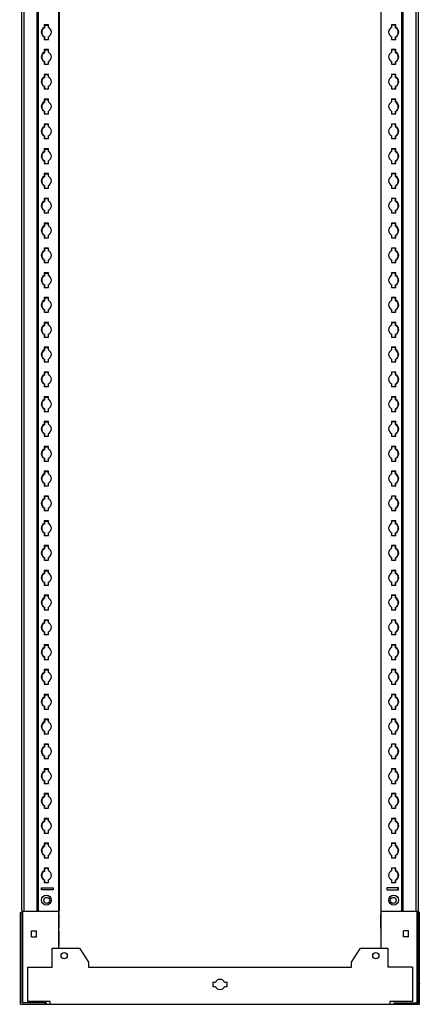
# Model space of a CAD drawing. Header units: millimetres. Extents: x 658 to 1070, y 198 to 2203.
# Tile 1 of 2: x 667 to 1070, y 198 to 1191. Entities that reach past the tile are written whole.
import ezdxf

# ---------------------------------------------------------------- set-up
doc = ezdxf.new("R2010")
doc.units = ezdxf.units.MM
doc.header["$LTSCALE"] = 156.56727
doc.layers.get('0').update_dxf_attribs({"linetype": 'CONTINUOUS'})
for name, color, linetype in [('INTFCLR_109641', 7, 'CONTINUOUS'), ('INTFCLR_114531', 7, 'CONTINUOUS'), ('INTFCLR_18', 7, 'CONTINUOUS'), ('INTFCLR_91591', 7, 'CONTINUOUS'), ('INTFCLR_97', 7, 'CONTINUOUS')]:
    doc.layers.add(name, color=color, linetype=linetype)

msp = doc.modelspace()

# ---------------------------------------------------------------- linework, layer by layer
at = {"color": 7}
for p, q in [((705.85, 254.94), (705.85, 2158.94)), ((1030.85, 254.94), (1030.85, 2158.94)), ((668.35, 2139.44), (668.35, 292.44)), ((670.6, 2139.44), (670.6, 292.44)), ((684.19, 292.44), (684.19, 2139.44)), ((685.35, 292.44), (685.35, 2139.44)), ((706.35, 2139.19), (706.35, 292.19)), ((1030.35, 2139.19), (1030.35, 292.19)), ((1051.35, 2139.44), (1051.35, 292.44)), ((1052.5, 2139.44), (1052.5, 292.44)), ((1066.1, 292.44), (1066.1, 2139.44)), ((1068.35, 292.44), (1068.35, 2139.44)), ((691.2, 1185.79), (691.2, 1183.07)), ((695.5, 1185.79), (691.2, 1185.79)), ((691.7, 1182.82), (691.7, 1185.54)), ((691.7, 1185.54), (695.5, 1185.54)), ((695.5, 1183.07), (695.5, 1185.79)), ((1045.5, 1185.79), (1041.2, 1185.79)), ((1041.2, 1185.79), (1041.2, 1183.07)), ((1045, 1185.54), (1041.2, 1185.54)), ((1045, 1182.82), (1045, 1185.54)), ((1045.5, 1183.07), (1045.5, 1185.79)), ((691.2, 1173.82), (691.2, 1171.09)), ((691.7, 1171.09), (691.7, 1173.57)), ((695.5, 1171.09), (695.5, 1173.82)), ((1041.2, 1173.82), (1041.2, 1171.09)), ((1045, 1171.09), (1045, 1173.57)), ((1045.5, 1171.09), (1045.5, 1173.82)), ((691.2, 1171.09), (695.5, 1171.09)), ((1041.2, 1171.09), (1045.5, 1171.09)), ((691.2, 1160.79), (691.2, 1158.07)), ((695.5, 1160.79), (691.2, 1160.79)), ((691.7, 1157.82), (691.7, 1160.54)), ((691.7, 1160.54), (695.5, 1160.54)), ((695.5, 1158.07), (695.5, 1160.79)), ((1045.5, 1160.79), (1041.2, 1160.79)), ((1041.2, 1160.79), (1041.2, 1158.07)), ((1045, 1160.54), (1041.2, 1160.54)), ((1045, 1157.82), (1045, 1160.54)), ((1045.5, 1158.07), (1045.5, 1160.79)), ((691.2, 1148.82), (691.2, 1146.09)), ((691.2, 1146.09), (695.5, 1146.09)), ((691.7, 1146.09), (691.7, 1148.57)), ((695.5, 1146.09), (695.5, 1148.82)), ((1041.2, 1148.82), (1041.2, 1146.09)), ((1041.2, 1146.09), (1045.5, 1146.09)), ((1045, 1146.09), (1045, 1148.57)), ((1045.5, 1146.09), (1045.5, 1148.82)), ((691.2, 1135.79), (691.2, 1133.07)), ((695.5, 1135.79), (691.2, 1135.79)), ((691.7, 1132.82), (691.7, 1135.54)), ((691.7, 1135.54), (695.5, 1135.54)), ((695.5, 1133.07), (695.5, 1135.79)), ((1045.5, 1135.79), (1041.2, 1135.79)), ((1041.2, 1135.79), (1041.2, 1133.07)), ((1045, 1135.54), (1041.2, 1135.54)), ((1045, 1132.82), (1045, 1135.54)), ((1045.5, 1133.07), (1045.5, 1135.79)), ((691.2, 1123.82), (691.2, 1121.09)), ((691.7, 1121.09), (691.7, 1123.57)), ((695.5, 1121.09), (695.5, 1123.82)), ((1041.2, 1123.82), (1041.2, 1121.09)), ((1045, 1121.09), (1045, 1123.57)), ((1045.5, 1121.09), (1045.5, 1123.82)), ((691.2, 1121.09), (695.5, 1121.09)), ((1041.2, 1121.09), (1045.5, 1121.09)), ((691.2, 1110.79), (691.2, 1108.07)), ((695.5, 1110.79), (691.2, 1110.79)), ((691.7, 1107.82), (691.7, 1110.54)), ((691.7, 1110.54), (695.5, 1110.54)), ((695.5, 1108.07), (695.5, 1110.79)), ((1045.5, 1110.79), (1041.2, 1110.79)), ((1041.2, 1110.79), (1041.2, 1108.07)), ((1045, 1110.54), (1041.2, 1110.54)), ((1045, 1107.82), (1045, 1110.54)), ((1045.5, 1108.07), (1045.5, 1110.79)), ((691.2, 1098.82), (691.2, 1096.09)), ((691.2, 1096.09), (695.5, 1096.09)), ((691.7, 1096.09), (691.7, 1098.57)), ((695.5, 1096.09), (695.5, 1098.82)), ((1041.2, 1098.82), (1041.2, 1096.09)), ((1041.2, 1096.09), (1045.5, 1096.09)), ((1045, 1096.09), (1045, 1098.57)), ((1045.5, 1096.09), (1045.5, 1098.82)), ((691.2, 1085.79), (691.2, 1083.07)), ((695.5, 1085.79), (691.2, 1085.79)), ((691.7, 1082.82), (691.7, 1085.54)), ((691.7, 1085.54), (695.5, 1085.54)), ((695.5, 1083.07), (695.5, 1085.79)), ((1045.5, 1085.79), (1041.2, 1085.79)), ((1041.2, 1085.79), (1041.2, 1083.07)), ((1045, 1085.54), (1041.2, 1085.54)), ((1045, 1082.82), (1045, 1085.54)), ((1045.5, 1083.07), (1045.5, 1085.79)), ((691.2, 1073.82), (691.2, 1071.09)), ((691.7, 1071.09), (691.7, 1073.57)), ((695.5, 1071.09), (695.5, 1073.82)), ((1041.2, 1073.82), (1041.2, 1071.09)), ((1045, 1071.09), (1045, 1073.57)), ((1045.5, 1071.09), (1045.5, 1073.82)), ((691.2, 1071.09), (695.5, 1071.09)), ((1041.2, 1071.09), (1045.5, 1071.09)), ((691.2, 1060.79), (691.2, 1058.07)), ((695.5, 1060.79), (691.2, 1060.79)), ((691.7, 1057.82), (691.7, 1060.54)), ((691.7, 1060.54), (695.5, 1060.54)), ((695.5, 1058.07), (695.5, 1060.79)), ((1045.5, 1060.79), (1041.2, 1060.79)), ((1041.2, 1060.79), (1041.2, 1058.07)), ((1045, 1060.54), (1041.2, 1060.54)), ((1045, 1057.82), (1045, 1060.54)), ((1045.5, 1058.07), (1045.5, 1060.79)), ((691.2, 1048.82), (691.2, 1046.09)), ((691.2, 1046.09), (695.5, 1046.09)), ((691.7, 1046.09), (691.7, 1048.57)), ((695.5, 1046.09), (695.5, 1048.82)), ((1041.2, 1048.82), (1041.2, 1046.09)), ((1041.2, 1046.09), (1045.5, 1046.09)), ((1045, 1046.09), (1045, 1048.57)), ((1045.5, 1046.09), (1045.5, 1048.82)), ((691.2, 1035.79), (691.2, 1033.07)), ((695.5, 1035.79), (691.2, 1035.79)), ((691.7, 1032.82), (691.7, 1035.54)), ((691.7, 1035.54), (695.5, 1035.54)), ((695.5, 1033.07), (695.5, 1035.79)), ((1045.5, 1035.79), (1041.2, 1035.79)), ((1041.2, 1035.79), (1041.2, 1033.07)), ((1045, 1035.54), (1041.2, 1035.54)), ((1045, 1032.82), (1045, 1035.54)), ((1045.5, 1033.07), (1045.5, 1035.79)), ((691.2, 1023.82), (691.2, 1021.09)), ((691.7, 1021.09), (691.7, 1023.57)), ((695.5, 1021.09), (695.5, 1023.82)), ((1041.2, 1023.82), (1041.2, 1021.09)), ((1045, 1021.09), (1045, 1023.57)), ((1045.5, 1021.09), (1045.5, 1023.82)), ((691.2, 1021.09), (695.5, 1021.09)), ((1041.2, 1021.09), (1045.5, 1021.09)), ((691.2, 1010.79), (691.2, 1008.07)), ((695.5, 1010.79), (691.2, 1010.79)), ((691.7, 1007.82), (691.7, 1010.54)), ((691.7, 1010.54), (695.5, 1010.54)), ((695.5, 1008.07), (695.5, 1010.79)), ((1045.5, 1010.79), (1041.2, 1010.79)), ((1041.2, 1010.79), (1041.2, 1008.07)), ((1045, 1010.54), (1041.2, 1010.54)), ((1045, 1007.82), (1045, 1010.54)), ((1045.5, 1008.07), (1045.5, 1010.79)), ((691.2, 998.82), (691.2, 996.09)), ((691.2, 996.09), (695.5, 996.09)), ((691.7, 996.09), (691.7, 998.57)), ((695.5, 996.09), (695.5, 998.82)), ((1041.2, 998.82), (1041.2, 996.09)), ((1041.2, 996.09), (1045.5, 996.09)), ((1045, 996.09), (1045, 998.57)), ((1045.5, 996.09), (1045.5, 998.82)), ((695.5, 985.79), (691.2, 985.79)), ((691.2, 985.79), (691.2, 983.07)), ((691.7, 985.54), (695.5, 985.54)), ((691.7, 982.82), (691.7, 985.54)), ((695.5, 983.07), (695.5, 985.79)), ((1045.5, 985.79), (1041.2, 985.79)), ((1041.2, 985.79), (1041.2, 983.07)), ((1045, 985.54), (1041.2, 985.54)), ((1045, 982.82), (1045, 985.54)), ((1045.5, 983.07), (1045.5, 985.79)), ((691.2, 973.82), (691.2, 971.09)), ((691.7, 971.09), (691.7, 973.57)), ((695.5, 971.09), (695.5, 973.82)), ((1041.2, 973.82), (1041.2, 971.09)), ((1045, 971.09), (1045, 973.57)), ((1045.5, 971.09), (1045.5, 973.82)), ((691.2, 971.09), (695.5, 971.09)), ((1041.2, 971.09), (1045.5, 971.09)), ((695.5, 960.79), (691.2, 960.79)), ((691.2, 960.79), (691.2, 958.07)), ((691.7, 960.54), (695.5, 960.54)), ((691.7, 957.82), (691.7, 960.54)), ((695.5, 958.07), (695.5, 960.79)), ((1045.5, 960.79), (1041.2, 960.79)), ((1041.2, 960.79), (1041.2, 958.07)), ((1045, 960.54), (1041.2, 960.54)), ((1045, 957.82), (1045, 960.54)), ((1045.5, 958.07), (1045.5, 960.79)), ((691.2, 948.82), (691.2, 946.09)), ((691.2, 946.09), (695.5, 946.09)), ((691.7, 946.09), (691.7, 948.57)), ((695.5, 946.09), (695.5, 948.82)), ((1041.2, 948.82), (1041.2, 946.09)), ((1041.2, 946.09), (1045.5, 946.09)), ((1045, 946.09), (1045, 948.57)), ((1045.5, 946.09), (1045.5, 948.82)), ((695.5, 935.79), (691.2, 935.79)), ((691.2, 935.79), (691.2, 933.07)), ((691.7, 935.54), (695.5, 935.54)), ((691.7, 932.82), (691.7, 935.54)), ((695.5, 933.07), (695.5, 935.79)), ((1045.5, 935.79), (1041.2, 935.79)), ((1041.2, 935.79), (1041.2, 933.07)), ((1045, 935.54), (1041.2, 935.54)), ((1045, 932.82), (1045, 935.54)), ((1045.5, 933.07), (1045.5, 935.79)), ((691.2, 923.82), (691.2, 921.09)), ((691.7, 921.09), (691.7, 923.57)), ((695.5, 921.09), (695.5, 923.82)), ((1041.2, 923.82), (1041.2, 921.09)), ((1045, 921.09), (1045, 923.57)), ((1045.5, 921.09), (1045.5, 923.82)), ((691.2, 921.09), (695.5, 921.09)), ((1041.2, 921.09), (1045.5, 921.09)), ((695.5, 910.79), (691.2, 910.79)), ((691.2, 910.79), (691.2, 908.07)), ((691.7, 910.54), (695.5, 910.54)), ((691.7, 907.82), (691.7, 910.54)), ((695.5, 908.07), (695.5, 910.79)), ((1045.5, 910.79), (1041.2, 910.79)), ((1041.2, 910.79), (1041.2, 908.07)), ((1045, 910.54), (1041.2, 910.54)), ((1045, 907.82), (1045, 910.54)), ((1045.5, 908.07), (1045.5, 910.79)), ((691.2, 898.82), (691.2, 896.09)), ((691.2, 896.09), (695.5, 896.09)), ((691.7, 896.09), (691.7, 898.57)), ((695.5, 896.09), (695.5, 898.82)), ((1041.2, 898.82), (1041.2, 896.09)), ((1041.2, 896.09), (1045.5, 896.09)), ((1045, 896.09), (1045, 898.57)), ((1045.5, 896.09), (1045.5, 898.82)), ((695.5, 885.79), (691.2, 885.79)), ((691.2, 885.79), (691.2, 883.07)), ((691.7, 885.54), (695.5, 885.54)), ((691.7, 882.82), (691.7, 885.54)), ((695.5, 883.07), (695.5, 885.79)), ((1045.5, 885.79), (1041.2, 885.79)), ((1041.2, 885.79), (1041.2, 883.07)), ((1045, 885.54), (1041.2, 885.54)), ((1045, 882.82), (1045, 885.54)), ((1045.5, 883.07), (1045.5, 885.79)), ((691.2, 873.82), (691.2, 871.09)), ((691.7, 871.09), (691.7, 873.57)), ((695.5, 871.09), (695.5, 873.82)), ((1041.2, 873.82), (1041.2, 871.09)), ((1045, 871.09), (1045, 873.57)), ((1045.5, 871.09), (1045.5, 873.82)), ((691.2, 871.09), (695.5, 871.09)), ((1041.2, 871.09), (1045.5, 871.09)), ((695.5, 860.79), (691.2, 860.79)), ((691.2, 860.79), (691.2, 858.07)), ((691.7, 860.54), (695.5, 860.54)), ((691.7, 857.82), (691.7, 860.54)), ((695.5, 858.07), (695.5, 860.79)), ((1045.5, 860.79), (1041.2, 860.79)), ((1041.2, 860.79), (1041.2, 858.07)), ((1045, 860.54), (1041.2, 860.54)), ((1045, 857.82), (1045, 860.54)), ((1045.5, 858.07), (1045.5, 860.79)), ((691.2, 848.82), (691.2, 846.09)), ((691.2, 846.09), (695.5, 846.09)), ((691.7, 846.09), (691.7, 848.57)), ((695.5, 846.09), (695.5, 848.82)), ((1041.2, 848.82), (1041.2, 846.09)), ((1041.2, 846.09), (1045.5, 846.09)), ((1045, 846.09), (1045, 848.57)), ((1045.5, 846.09), (1045.5, 848.82)), ((695.5, 835.79), (691.2, 835.79)), ((691.2, 835.79), (691.2, 833.07)), ((691.7, 835.54), (695.5, 835.54)), ((691.7, 832.82), (691.7, 835.54)), ((695.5, 833.07), (695.5, 835.79)), ((1045.5, 835.79), (1041.2, 835.79)), ((1041.2, 835.79), (1041.2, 833.07)), ((1045, 835.54), (1041.2, 835.54)), ((1045, 832.82), (1045, 835.54)), ((1045.5, 833.07), (1045.5, 835.79)), ((691.2, 823.82), (691.2, 821.09)), ((695.5, 821.09), (695.5, 823.82)), ((1041.2, 823.82), (1041.2, 821.09)), ((1045.5, 821.09), (1045.5, 823.82)), ((691.2, 821.09), (695.5, 821.09)), ((691.7, 821.09), (691.7, 823.57)), ((1041.2, 821.09), (1045.5, 821.09)), ((1045, 821.09), (1045, 823.57)), ((695.5, 810.79), (691.2, 810.79)), ((691.2, 810.79), (691.2, 808.07)), ((691.7, 810.54), (695.5, 810.54)), ((691.7, 807.82), (691.7, 810.54)), ((695.5, 808.07), (695.5, 810.79)), ((1045.5, 810.79), (1041.2, 810.79)), ((1041.2, 810.79), (1041.2, 808.07)), ((1045, 810.54), (1041.2, 810.54)), ((1045, 807.82), (1045, 810.54)), ((1045.5, 808.07), (1045.5, 810.79)), ((691.2, 798.82), (691.2, 796.09)), ((691.2, 796.09), (695.5, 796.09)), ((691.7, 796.09), (691.7, 798.57)), ((695.5, 796.09), (695.5, 798.82)), ((1041.2, 798.82), (1041.2, 796.09)), ((1041.2, 796.09), (1045.5, 796.09)), ((1045, 796.09), (1045, 798.57)), ((1045.5, 796.09), (1045.5, 798.82)), ((695.5, 785.79), (691.2, 785.79)), ((691.2, 785.79), (691.2, 783.07)), ((691.7, 785.54), (695.5, 785.54)), ((691.7, 782.82), (691.7, 785.54)), ((695.5, 783.07), (695.5, 785.79)), ((1045.5, 785.79), (1041.2, 785.79)), ((1041.2, 785.79), (1041.2, 783.07)), ((1045, 785.54), (1041.2, 785.54)), ((1045, 782.82), (1045, 785.54)), ((1045.5, 783.07), (1045.5, 785.79)), ((691.2, 773.82), (691.2, 771.09)), ((691.2, 771.09), (695.5, 771.09)), ((691.7, 771.09), (691.7, 773.57)), ((695.5, 771.09), (695.5, 773.82)), ((1041.2, 773.82), (1041.2, 771.09)), ((1041.2, 771.09), (1045.5, 771.09)), ((1045, 771.09), (1045, 773.57)), ((1045.5, 771.09), (1045.5, 773.82)), ((695.5, 760.79), (691.2, 760.79)), ((691.2, 760.79), (691.2, 758.07)), ((691.7, 760.54), (695.5, 760.54)), ((691.7, 757.82), (691.7, 760.54)), ((695.5, 758.07), (695.5, 760.79)), ((1045.5, 760.79), (1041.2, 760.79)), ((1041.2, 760.79), (1041.2, 758.07)), ((1045, 760.54), (1041.2, 760.54)), ((1045, 757.82), (1045, 760.54)), ((1045.5, 758.07), (1045.5, 760.79)), ((691.2, 748.82), (691.2, 746.09)), ((691.2, 746.09), (695.5, 746.09)), ((691.7, 746.09), (691.7, 748.57)), ((695.5, 746.09), (695.5, 748.82)), ((1041.2, 748.82), (1041.2, 746.09)), ((1041.2, 746.09), (1045.5, 746.09)), ((1045, 746.09), (1045, 748.57)), ((1045.5, 746.09), (1045.5, 748.82)), ((695.5, 735.79), (691.2, 735.79)), ((691.2, 735.79), (691.2, 733.07)), ((691.7, 735.54), (695.5, 735.54)), ((691.7, 732.82), (691.7, 735.54)), ((695.5, 733.07), (695.5, 735.79)), ((1045.5, 735.79), (1041.2, 735.79)), ((1041.2, 735.79), (1041.2, 733.07)), ((1045, 735.54), (1041.2, 735.54)), ((1045, 732.82), (1045, 735.54)), ((1045.5, 733.07), (1045.5, 735.79)), ((691.2, 723.82), (691.2, 721.09)), ((691.2, 721.09), (695.5, 721.09)), ((691.7, 721.09), (691.7, 723.57)), ((695.5, 721.09), (695.5, 723.82)), ((1041.2, 723.82), (1041.2, 721.09)), ((1041.2, 721.09), (1045.5, 721.09)), ((1045, 721.09), (1045, 723.57)), ((1045.5, 721.09), (1045.5, 723.82)), ((695.5, 710.79), (691.2, 710.79)), ((691.2, 710.79), (691.2, 708.07)), ((691.7, 710.54), (695.5, 710.54)), ((691.7, 707.82), (691.7, 710.54)), ((695.5, 708.07), (695.5, 710.79)), ((1045.5, 710.79), (1041.2, 710.79)), ((1041.2, 710.79), (1041.2, 708.07)), ((1045, 710.54), (1041.2, 710.54)), ((1045, 707.82), (1045, 710.54)), ((1045.5, 708.07), (1045.5, 710.79)), ((691.2, 698.82), (691.2, 696.09)), ((691.2, 696.09), (695.5, 696.09)), ((691.7, 696.09), (691.7, 698.57)), ((695.5, 696.09), (695.5, 698.82)), ((1041.2, 698.82), (1041.2, 696.09)), ((1041.2, 696.09), (1045.5, 696.09)), ((1045, 696.09), (1045, 698.57)), ((1045.5, 696.09), (1045.5, 698.82)), ((695.5, 685.79), (691.2, 685.79)), ((691.2, 685.79), (691.2, 683.07)), ((691.7, 685.54), (695.5, 685.54)), ((691.7, 682.82), (691.7, 685.54)), ((695.5, 683.07), (695.5, 685.79)), ((1045.5, 685.79), (1041.2, 685.79)), ((1041.2, 685.79), (1041.2, 683.07)), ((1045, 685.54), (1041.2, 685.54)), ((1045, 682.82), (1045, 685.54)), ((1045.5, 683.07), (1045.5, 685.79)), ((691.2, 673.82), (691.2, 671.09)), ((691.2, 671.09), (695.5, 671.09)), ((691.7, 671.09), (691.7, 673.57)), ((695.5, 671.09), (695.5, 673.82)), ((1041.2, 673.82), (1041.2, 671.09)), ((1041.2, 671.09), (1045.5, 671.09)), ((1045, 671.09), (1045, 673.57)), ((1045.5, 671.09), (1045.5, 673.82)), ((695.5, 660.79), (691.2, 660.79)), ((691.2, 660.79), (691.2, 658.07)), ((691.7, 660.54), (695.5, 660.54)), ((691.7, 657.82), (691.7, 660.54)), ((695.5, 658.07), (695.5, 660.79)), ((1045.5, 660.79), (1041.2, 660.79)), ((1041.2, 660.79), (1041.2, 658.07)), ((1045, 660.54), (1041.2, 660.54)), ((1045, 657.82), (1045, 660.54)), ((1045.5, 658.07), (1045.5, 660.79)), ((691.2, 648.82), (691.2, 646.09)), ((691.2, 646.09), (695.5, 646.09)), ((691.7, 646.09), (691.7, 648.57)), ((695.5, 646.09), (695.5, 648.82)), ((1041.2, 648.82), (1041.2, 646.09)), ((1041.2, 646.09), (1045.5, 646.09)), ((1045, 646.09), (1045, 648.57)), ((1045.5, 646.09), (1045.5, 648.82)), ((695.5, 635.79), (691.2, 635.79)), ((691.2, 635.79), (691.2, 633.07)), ((691.7, 635.54), (695.5, 635.54)), ((691.7, 632.82), (691.7, 635.54)), ((695.5, 633.07), (695.5, 635.79)), ((1045.5, 635.79), (1041.2, 635.79)), ((1041.2, 635.79), (1041.2, 633.07)), ((1045, 635.54), (1041.2, 635.54)), ((1045, 632.82), (1045, 635.54)), ((1045.5, 633.07), (1045.5, 635.79)), ((691.2, 623.82), (691.2, 621.09)), ((691.2, 621.09), (695.5, 621.09)), ((691.7, 621.09), (691.7, 623.57)), ((695.5, 621.09), (695.5, 623.82)), ((1041.2, 623.82), (1041.2, 621.09)), ((1041.2, 621.09), (1045.5, 621.09)), ((1045, 621.09), (1045, 623.57)), ((1045.5, 621.09), (1045.5, 623.82)), ((695.5, 610.79), (691.2, 610.79)), ((691.2, 610.79), (691.2, 608.07)), ((691.7, 610.54), (695.5, 610.54)), ((691.7, 607.82), (691.7, 610.54)), ((695.5, 608.07), (695.5, 610.79)), ((1045.5, 610.79), (1041.2, 610.79)), ((1041.2, 610.79), (1041.2, 608.07)), ((1045, 610.54), (1041.2, 610.54)), ((1045, 607.82), (1045, 610.54)), ((1045.5, 608.07), (1045.5, 610.79)), ((691.2, 598.82), (691.2, 596.09)), ((691.2, 596.09), (695.5, 596.09)), ((691.7, 596.09), (691.7, 598.57)), ((695.5, 596.09), (695.5, 598.82)), ((1041.2, 598.82), (1041.2, 596.09)), ((1041.2, 596.09), (1045.5, 596.09)), ((1045, 596.09), (1045, 598.57)), ((1045.5, 596.09), (1045.5, 598.82)), ((695.5, 585.79), (691.2, 585.79)), ((691.2, 585.79), (691.2, 583.07)), ((695.5, 583.07), (695.5, 585.79)), ((1045.5, 585.79), (1041.2, 585.79)), ((1041.2, 585.79), (1041.2, 583.07)), ((1045.5, 583.07), (1045.5, 585.79)), ((691.7, 585.54), (695.5, 585.54)), ((691.7, 582.82), (691.7, 585.54)), ((1045, 585.54), (1041.2, 585.54)), ((1045, 582.82), (1045, 585.54)), ((691.2, 573.82), (691.2, 571.09)), ((691.2, 571.09), (695.5, 571.09)), ((691.7, 571.09), (691.7, 573.57)), ((695.5, 571.09), (695.5, 573.82)), ((1041.2, 573.82), (1041.2, 571.09)), ((1041.2, 571.09), (1045.5, 571.09)), ((1045, 571.09), (1045, 573.57)), ((1045.5, 571.09), (1045.5, 573.82)), ((695.5, 560.79), (691.2, 560.79)), ((691.2, 560.79), (691.2, 558.07)), ((691.7, 560.54), (695.5, 560.54)), ((691.7, 557.82), (691.7, 560.54)), ((695.5, 558.07), (695.5, 560.79)), ((1045.5, 560.79), (1041.2, 560.79)), ((1041.2, 560.79), (1041.2, 558.07)), ((1045, 560.54), (1041.2, 560.54)), ((1045, 557.82), (1045, 560.54)), ((1045.5, 558.07), (1045.5, 560.79)), ((691.2, 548.82), (691.2, 546.09)), ((691.2, 546.09), (695.5, 546.09)), ((691.7, 546.09), (691.7, 548.57)), ((695.5, 546.09), (695.5, 548.82)), ((1041.2, 548.82), (1041.2, 546.09)), ((1041.2, 546.09), (1045.5, 546.09)), ((1045, 546.09), (1045, 548.57)), ((1045.5, 546.09), (1045.5, 548.82)), ((695.5, 535.79), (691.2, 535.79)), ((691.2, 535.79), (691.2, 533.07)), ((691.7, 535.54), (695.5, 535.54)), ((691.7, 532.82), (691.7, 535.54)), ((695.5, 533.07), (695.5, 535.79)), ((1045.5, 535.79), (1041.2, 535.79)), ((1041.2, 535.79), (1041.2, 533.07)), ((1045, 535.54), (1041.2, 535.54)), ((1045, 532.82), (1045, 535.54)), ((1045.5, 533.07), (1045.5, 535.79)), ((691.2, 523.82), (691.2, 521.09)), ((691.2, 521.09), (695.5, 521.09)), ((691.7, 521.09), (691.7, 523.57)), ((695.5, 521.09), (695.5, 523.82)), ((1041.2, 523.82), (1041.2, 521.09)), ((1041.2, 521.09), (1045.5, 521.09)), ((1045, 521.09), (1045, 523.57)), ((1045.5, 521.09), (1045.5, 523.82)), ((695.5, 510.79), (691.2, 510.79)), ((691.2, 510.79), (691.2, 508.07)), ((691.7, 510.54), (695.5, 510.54)), ((691.7, 507.82), (691.7, 510.54)), ((695.5, 508.07), (695.5, 510.79)), ((1045.5, 510.79), (1041.2, 510.79)), ((1041.2, 510.79), (1041.2, 508.07)), ((1045, 510.54), (1041.2, 510.54)), ((1045, 507.82), (1045, 510.54)), ((1045.5, 508.07), (1045.5, 510.79)), ((691.2, 498.82), (691.2, 496.09)), ((691.7, 496.09), (691.7, 498.57)), ((695.5, 496.09), (695.5, 498.82)), ((1041.2, 498.82), (1041.2, 496.09)), ((1045, 496.09), (1045, 498.57)), ((1045.5, 496.09), (1045.5, 498.82)), ((691.2, 496.09), (695.5, 496.09)), ((1041.2, 496.09), (1045.5, 496.09)), ((695.5, 485.79), (691.2, 485.79)), ((691.2, 485.79), (691.2, 483.07)), ((691.7, 485.54), (695.5, 485.54)), ((691.7, 482.82), (691.7, 485.54)), ((695.5, 483.07), (695.5, 485.79)), ((1045.5, 485.79), (1041.2, 485.79)), ((1041.2, 485.79), (1041.2, 483.07)), ((1045, 485.54), (1041.2, 485.54)), ((1045, 482.82), (1045, 485.54)), ((1045.5, 483.07), (1045.5, 485.79)), ((691.2, 473.82), (691.2, 471.09)), ((691.2, 471.09), (695.5, 471.09)), ((691.7, 471.09), (691.7, 473.57)), ((695.5, 471.09), (695.5, 473.82)), ((1041.2, 473.82), (1041.2, 471.09)), ((1041.2, 471.09), (1045.5, 471.09)), ((1045, 471.09), (1045, 473.57)), ((1045.5, 471.09), (1045.5, 473.82)), ((695.5, 460.79), (691.2, 460.79)), ((691.2, 460.79), (691.2, 458.07)), ((691.7, 460.54), (695.5, 460.54)), ((691.7, 457.82), (691.7, 460.54)), ((695.5, 458.07), (695.5, 460.79)), ((1045.5, 460.79), (1041.2, 460.79)), ((1041.2, 460.79), (1041.2, 458.07)), ((1045, 460.54), (1041.2, 460.54)), ((1045, 457.82), (1045, 460.54)), ((1045.5, 458.07), (1045.5, 460.79)), ((691.2, 448.82), (691.2, 446.09)), ((691.7, 446.09), (691.7, 448.57)), ((695.5, 446.09), (695.5, 448.82)), ((1041.2, 448.82), (1041.2, 446.09)), ((1045, 446.09), (1045, 448.57)), ((1045.5, 446.09), (1045.5, 448.82)), ((691.2, 446.09), (695.5, 446.09)), ((1041.2, 446.09), (1045.5, 446.09)), ((695.5, 435.79), (691.2, 435.79)), ((691.2, 435.79), (691.2, 433.07)), ((691.7, 435.54), (695.5, 435.54)), ((691.7, 432.82), (691.7, 435.54)), ((695.5, 433.07), (695.5, 435.79)), ((1045.5, 435.79), (1041.2, 435.79)), ((1041.2, 435.79), (1041.2, 433.07)), ((1045, 435.54), (1041.2, 435.54)), ((1045, 432.82), (1045, 435.54)), ((1045.5, 433.07), (1045.5, 435.79)), ((691.2, 423.82), (691.2, 421.09)), ((691.2, 421.09), (695.5, 421.09)), ((691.7, 421.09), (691.7, 423.57)), ((695.5, 421.09), (695.5, 423.82)), ((1041.2, 423.82), (1041.2, 421.09)), ((1041.2, 421.09), (1045.5, 421.09)), ((1045, 421.09), (1045, 423.57)), ((1045.5, 421.09), (1045.5, 423.82)), ((695.5, 410.79), (691.2, 410.79)), ((691.2, 410.79), (691.2, 408.07)), ((691.7, 410.54), (695.5, 410.54)), ((691.7, 407.82), (691.7, 410.54)), ((695.5, 408.07), (695.5, 410.79)), ((1045.5, 410.79), (1041.2, 410.79)), ((1041.2, 410.79), (1041.2, 408.07)), ((1045, 410.54), (1041.2, 410.54)), ((1045, 407.82), (1045, 410.54)), ((1045.5, 408.07), (1045.5, 410.79)), ((691.2, 398.82), (691.2, 396.09)), ((691.7, 396.09), (691.7, 398.57)), ((695.5, 396.09), (695.5, 398.82)), ((1041.2, 398.82), (1041.2, 396.09)), ((1045, 396.09), (1045, 398.57)), ((1045.5, 396.09), (1045.5, 398.82)), ((691.2, 396.09), (695.5, 396.09)), ((1041.2, 396.09), (1045.5, 396.09)), ((695.5, 385.79), (691.2, 385.79)), ((691.2, 385.79), (691.2, 383.07)), ((691.7, 385.54), (695.5, 385.54)), ((691.7, 382.82), (691.7, 385.54)), ((695.5, 383.07), (695.5, 385.79)), ((1045.5, 385.79), (1041.2, 385.79)), ((1041.2, 385.79), (1041.2, 383.07)), ((1045, 385.54), (1041.2, 385.54)), ((1045, 382.82), (1045, 385.54)), ((1045.5, 383.07), (1045.5, 385.79)), ((691.2, 373.82), (691.2, 371.09)), ((691.2, 371.09), (695.5, 371.09)), ((691.7, 371.09), (691.7, 373.57)), ((695.5, 371.09), (695.5, 373.82)), ((1041.2, 373.82), (1041.2, 371.09)), ((1041.2, 371.09), (1045.5, 371.09)), ((1045, 371.09), (1045, 373.57)), ((1045.5, 371.09), (1045.5, 373.82)), ((695.5, 360.79), (691.2, 360.79)), ((691.2, 360.79), (691.2, 358.07)), ((691.7, 360.54), (695.5, 360.54)), ((691.7, 357.82), (691.7, 360.54)), ((695.5, 358.07), (695.5, 360.79)), ((1045.5, 360.79), (1041.2, 360.79)), ((1041.2, 360.79), (1041.2, 358.07)), ((1045, 360.54), (1041.2, 360.54)), ((1045, 357.82), (1045, 360.54)), ((1045.5, 358.07), (1045.5, 360.79)), ((691.2, 348.82), (691.2, 346.09)), ((691.7, 346.09), (691.7, 348.57)), ((695.5, 346.09), (695.5, 348.82)), ((1041.2, 348.82), (1041.2, 346.09)), ((1045, 346.09), (1045, 348.57)), ((1045.5, 346.09), (1045.5, 348.82)), ((691.2, 346.09), (695.5, 346.09)), ((1041.2, 346.09), (1045.5, 346.09)), ((695.5, 335.79), (691.2, 335.79)), ((691.2, 335.79), (691.2, 333.07)), ((691.7, 335.54), (695.5, 335.54)), ((691.7, 332.82), (691.7, 335.54)), ((695.5, 333.07), (695.5, 335.79)), ((1045.5, 335.79), (1041.2, 335.79)), ((1041.2, 335.79), (1041.2, 333.07)), ((1045, 335.54), (1041.2, 335.54)), ((1045, 332.82), (1045, 335.54)), ((1045.5, 333.07), (1045.5, 335.79)), ((691.2, 323.82), (691.2, 321.09)), ((691.2, 321.09), (695.5, 321.09)), ((691.7, 321.09), (691.7, 323.57)), ((695.5, 321.09), (695.5, 323.82)), ((1041.2, 323.82), (1041.2, 321.09)), ((1041.2, 321.09), (1045.5, 321.09)), ((1045, 321.09), (1045, 323.57)), ((1045.5, 321.09), (1045.5, 323.82)), ((688.35, 315.94), (700.35, 315.94)), ((688.35, 313.94), (688.35, 315.94)), ((700.35, 313.94), (688.35, 313.94)), ((688.85, 315.69), (700.35, 315.69)), ((688.85, 313.94), (688.85, 315.69)), ((700.35, 315.94), (700.35, 313.94)), ((1048.35, 315.94), (1036.35, 315.94)), ((1036.35, 315.94), (1036.35, 313.94)), ((1047.85, 315.69), (1036.35, 315.69)), ((1036.35, 313.94), (1048.35, 313.94)), ((1047.85, 313.94), (1047.85, 315.69)), ((1048.35, 313.94), (1048.35, 315.94)), ((667.35, 290.94), (669.85, 290.94)), ((667.35, 198.44), (667.35, 290.94)), ((668.35, 292.44), (705.85, 292.44)), ((668.85, 292.44), (668.85, 199.94)), ((669.85, 289.44), (668.85, 289.44)), ((669.27, 292.19), (669.89, 292.19)), ((669.85, 199.94), (669.85, 292.44)), ((705.85, 292.19), (706.35, 292.19)), ((706.35, 288.94), (705.85, 288.94)), ((706.35, 275.19), (706.35, 289.41)), ((1030.35, 292.19), (1030.85, 292.19)), ((1030.35, 275.19), (1030.35, 289.41)), ((1030.85, 288.94), (1030.35, 288.94)), ((1030.85, 292.44), (1068.34, 292.44)), ((1066.85, 199.94), (1066.85, 292.44)), ((1066.85, 292.19), (1067.42, 292.19)), ((1069.35, 290.94), (1066.85, 290.94)), ((1066.85, 289.44), (1067.85, 289.44)), ((1067.85, 292.44), (1067.85, 199.94)), ((1069.35, 198.44), (1069.35, 290.94)), ((669.85, 287.19), (668.85, 287.19)), ((669.85, 282.7), (669.35, 282.7)), ((669.35, 282.7), (669.35, 256.19)), ((669.35, 280.18), (669.85, 280.18)), ((1067.85, 287.19), (1066.85, 287.19)), ((1066.85, 282.7), (1067.35, 282.7)), ((1066.85, 280.18), (1067.35, 280.18)), ((1067.35, 256.19), (1067.35, 282.7)), ((669.85, 272.94), (669.35, 272.94)), ((705.85, 275.19), (706.35, 275.19)), ((706.35, 258.19), (706.35, 271.69)), ((1030.35, 275.19), (1030.85, 275.19)), ((1030.35, 271.69), (1030.35, 258.19)), ((1067.35, 272.94), (1066.85, 272.94)), ((669.35, 265.94), (669.85, 265.94)), ((669.85, 258.71), (669.35, 258.71)), ((706.35, 258.92), (705.85, 258.92)), ((1030.35, 258.92), (1030.85, 258.92)), ((1066.85, 265.94), (1067.35, 265.94)), ((1067.35, 258.71), (1066.85, 258.71)), ((669.85, 256.19), (669.35, 256.19)), ((699.35, 254.94), (726.85, 254.94)), ((699.35, 235.94), (699.35, 254.94)), ((726.85, 254.94), (735.85, 240.94)), ((1000.85, 240.94), (1009.85, 254.94)), ((1009.85, 254.94), (1037.35, 254.94)), ((1037.35, 254.94), (1037.35, 235.94)), ((1066.85, 256.19), (1067.35, 256.19)), ((735.85, 240.94), (735.85, 235.94)), ((1000.85, 235.94), (1000.85, 240.94)), ((674.35, 235.94), (699.35, 235.94)), ((674.35, 235.94), (674.35, 201.44)), ((735.85, 235.94), (1000.85, 235.94)), ((1062.35, 235.94), (1037.35, 235.94)), ((1062.35, 235.94), (1062.35, 201.44)), ((863.72, 220.59), (861.2, 220.59)), ((861.2, 220.59), (861.2, 216.29)), ((875.5, 220.59), (872.97, 220.59)), ((875.5, 216.29), (875.5, 220.59)), ((861.2, 216.29), (863.72, 216.29)), ((872.97, 216.29), (875.5, 216.29)), ((693.35, 199.94), (668.85, 199.94)), ((697.35, 201.44), (674.35, 201.44)), ((692.35, 199.94), (692.35, 198.44)), ((693.35, 199.94), (693.35, 198.44)), ((697.35, 198.44), (697.35, 201.44)), ((1062.35, 201.44), (1039.35, 201.44)), ((1039.35, 201.44), (1039.35, 198.44)), ((1043.35, 199.94), (1067.85, 199.94)), ((1043.35, 199.94), (1043.35, 198.44)), ((1044.35, 199.94), (1044.35, 198.44)), ((667.35, 198.44), (1069.35, 198.44))]:
    msp.add_line(p, q, dxfattribs=at)
for centre, radius in [((693.35, 303.44), 5), ((1043.35, 303.44), 5), ((711.35, 247.44), 3.15), ((1025.35, 247.44), 3.15)]:
    msp.add_circle(centre, radius, dxfattribs=at)
for centre, radius, start, end in [((693.35, 1178.44), 5.1, 114.93366, 245.06633), ((693.85, 1178.19), 5.1, 114.93366, 245.06634), ((693.35, 1178.44), 5.1, 294.93366, 65.06633), ((1043.35, 1178.44), 5.1, 114.93366, 245.06633), ((1042.85, 1178.19), 5.1, 294.93366, 65.06633), ((1043.35, 1178.44), 5.1, 294.93366, 65.06633), ((693.35, 1153.44), 5.1, 114.93366, 245.06633), ((693.85, 1153.19), 5.1, 114.93366, 245.06634), ((693.35, 1153.44), 5.1, 294.93366, 65.06633), ((1043.35, 1153.44), 5.1, 114.93366, 245.06633), ((1042.85, 1153.19), 5.1, 294.93366, 65.06633), ((1043.35, 1153.44), 5.1, 294.93366, 65.06633), ((693.35, 1128.44), 5.1, 114.93366, 245.06633), ((693.85, 1128.19), 5.1, 114.93366, 245.06634), ((693.35, 1128.44), 5.1, 294.93366, 65.06633), ((1043.35, 1128.44), 5.1, 114.93366, 245.06633), ((1042.85, 1128.19), 5.1, 294.93366, 65.06633), ((1043.35, 1128.44), 5.1, 294.93366, 65.06633), ((693.35, 1103.44), 5.1, 114.93366, 245.06633), ((693.85, 1103.19), 5.1, 114.93366, 245.06634), ((693.35, 1103.44), 5.1, 294.93366, 65.06633), ((1043.35, 1103.44), 5.1, 114.93366, 245.06633), ((1042.85, 1103.19), 5.1, 294.93366, 65.06633), ((1043.35, 1103.44), 5.1, 294.93366, 65.06633), ((693.35, 1078.44), 5.1, 114.93366, 245.06633), ((693.85, 1078.19), 5.1, 114.93366, 245.06634), ((693.35, 1078.44), 5.1, 294.93366, 65.06633), ((1043.35, 1078.44), 5.1, 114.93366, 245.06633), ((1042.85, 1078.19), 5.1, 294.93366, 65.06633), ((1043.35, 1078.44), 5.1, 294.93366, 65.06633), ((693.35, 1053.44), 5.1, 114.93366, 245.06633), ((693.85, 1053.19), 5.1, 114.93366, 245.06634), ((693.35, 1053.44), 5.1, 294.93366, 65.06633), ((1043.35, 1053.44), 5.1, 114.93366, 245.06633), ((1042.85, 1053.19), 5.1, 294.93366, 65.06633), ((1043.35, 1053.44), 5.1, 294.93366, 65.06633), ((693.35, 1028.44), 5.1, 114.93366, 245.06633), ((693.85, 1028.19), 5.1, 114.93366, 245.06634), ((693.35, 1028.44), 5.1, 294.93366, 65.06633), ((1043.35, 1028.44), 5.1, 114.93366, 245.06633), ((1042.85, 1028.19), 5.1, 294.93366, 65.06633), ((1043.35, 1028.44), 5.1, 294.93366, 65.06633), ((693.35, 1003.44), 5.1, 114.93366, 245.06633), ((693.85, 1003.19), 5.1, 114.93366, 245.06634), ((693.35, 1003.44), 5.1, 294.93366, 65.06633), ((1043.35, 1003.44), 5.1, 114.93366, 245.06633), ((1042.85, 1003.19), 5.1, 294.93366, 65.06633), ((1043.35, 1003.44), 5.1, 294.93366, 65.06633), ((693.35, 978.44), 5.1, 114.93366, 245.06633), ((693.85, 978.19), 5.1, 114.93366, 245.06634), ((693.35, 978.44), 5.1, 294.93366, 65.06633), ((1043.35, 978.44), 5.1, 114.93366, 245.06633), ((1042.85, 978.19), 5.1, 294.93366, 65.06633), ((1043.35, 978.44), 5.1, 294.93366, 65.06633), ((693.35, 953.44), 5.1, 114.93366, 245.06633), ((693.85, 953.19), 5.1, 114.93366, 245.06634), ((693.35, 953.44), 5.1, 294.93366, 65.06633), ((1043.35, 953.44), 5.1, 114.93366, 245.06633), ((1042.85, 953.19), 5.1, 294.93366, 65.06633), ((1043.35, 953.44), 5.1, 294.93366, 65.06633), ((693.35, 928.44), 5.1, 114.93366, 245.06633), ((693.35, 928.44), 5.1, 294.93366, 65.06633), ((1043.35, 928.44), 5.1, 114.93366, 245.06633), ((1043.35, 928.44), 5.1, 294.93366, 65.06633), ((693.85, 928.19), 5.1, 114.93366, 245.06634), ((1042.85, 928.19), 5.1, 294.93366, 65.06633), ((693.35, 903.44), 5.1, 114.93366, 245.06633), ((693.85, 903.19), 5.1, 114.93366, 245.06634), ((693.35, 903.44), 5.1, 294.93366, 65.06633), ((1043.35, 903.44), 5.1, 114.93366, 245.06633), ((1042.85, 903.19), 5.1, 294.93366, 65.06633), ((1043.35, 903.44), 5.1, 294.93366, 65.06633), ((693.35, 878.44), 5.1, 114.93366, 245.06633), ((693.85, 878.19), 5.1, 114.93366, 245.06634), ((693.35, 878.44), 5.1, 294.93366, 65.06633), ((1043.35, 878.44), 5.1, 114.93366, 245.06633), ((1042.85, 878.19), 5.1, 294.93366, 65.06633), ((1043.35, 878.44), 5.1, 294.93366, 65.06633), ((693.35, 853.44), 5.1, 114.93366, 245.06633), ((693.85, 853.19), 5.1, 114.93366, 245.06634), ((693.35, 853.44), 5.1, 294.93366, 65.06633), ((1043.35, 853.44), 5.1, 114.93366, 245.06633), ((1042.85, 853.19), 5.1, 294.93366, 65.06633), ((1043.35, 853.44), 5.1, 294.93366, 65.06633), ((693.35, 828.44), 5.1, 114.93366, 245.06633), ((693.85, 828.19), 5.1, 114.93366, 245.06634), ((693.35, 828.44), 5.1, 294.93366, 65.06633), ((1043.35, 828.44), 5.1, 114.93366, 245.06633), ((1042.85, 828.19), 5.1, 294.93366, 65.06633), ((1043.35, 828.44), 5.1, 294.93366, 65.06633), ((693.35, 803.44), 5.1, 114.93366, 245.06633), ((693.85, 803.19), 5.1, 114.93366, 245.06634), ((693.35, 803.44), 5.1, 294.93366, 65.06633), ((1043.35, 803.44), 5.1, 114.93366, 245.06633), ((1042.85, 803.19), 5.1, 294.93366, 65.06633), ((1043.35, 803.44), 5.1, 294.93366, 65.06633), ((693.35, 778.44), 5.1, 114.93366, 245.06633), ((693.85, 778.19), 5.1, 114.93366, 245.06634), ((693.35, 778.44), 5.1, 294.93366, 65.06633), ((1043.35, 778.44), 5.1, 114.93366, 245.06633), ((1042.85, 778.19), 5.1, 294.93366, 65.06633), ((1043.35, 778.44), 5.1, 294.93366, 65.06633), ((693.35, 753.44), 5.1, 114.93366, 245.06633), ((693.85, 753.19), 5.1, 114.93366, 245.06634), ((693.35, 753.44), 5.1, 294.93366, 65.06633), ((1043.35, 753.44), 5.1, 114.93366, 245.06633), ((1042.85, 753.19), 5.1, 294.93366, 65.06633), ((1043.35, 753.44), 5.1, 294.93366, 65.06633), ((693.35, 728.44), 5.1, 114.93366, 245.06633), ((693.85, 728.19), 5.1, 114.93366, 245.06634), ((693.35, 728.44), 5.1, 294.93366, 65.06633), ((1043.35, 728.44), 5.1, 114.93366, 245.06633), ((1042.85, 728.19), 5.1, 294.93366, 65.06633), ((1043.35, 728.44), 5.1, 294.93366, 65.06633), ((693.35, 703.44), 5.1, 114.93366, 245.06633), ((693.85, 703.19), 5.1, 114.93366, 245.06634), ((693.35, 703.44), 5.1, 294.93366, 65.06633), ((1043.35, 703.44), 5.1, 114.93366, 245.06633), ((1042.85, 703.19), 5.1, 294.93366, 65.06633), ((1043.35, 703.44), 5.1, 294.93366, 65.06633), ((693.35, 678.44), 5.1, 114.93366, 245.06633), ((693.85, 678.19), 5.1, 114.93366, 245.06634), ((693.35, 678.44), 5.1, 294.93366, 65.06633), ((1043.35, 678.44), 5.1, 114.93366, 245.06633), ((1042.85, 678.19), 5.1, 294.93366, 65.06633), ((1043.35, 678.44), 5.1, 294.93366, 65.06633), ((693.35, 653.44), 5.1, 114.93366, 245.06633), ((693.85, 653.19), 5.1, 114.93366, 245.06634), ((693.35, 653.44), 5.1, 294.93366, 65.06633), ((1043.35, 653.44), 5.1, 114.93366, 245.06633), ((1042.85, 653.19), 5.1, 294.93366, 65.06633), ((1043.35, 653.44), 5.1, 294.93366, 65.06633), ((693.35, 628.44), 5.1, 114.93366, 245.06633), ((693.85, 628.19), 5.1, 114.93366, 245.06634), ((693.35, 628.44), 5.1, 294.93366, 65.06633), ((1043.35, 628.44), 5.1, 114.93366, 245.06633), ((1042.85, 628.19), 5.1, 294.93366, 65.06633), ((1043.35, 628.44), 5.1, 294.93366, 65.06633), ((693.35, 603.44), 5.1, 114.93366, 245.06633), ((693.85, 603.19), 5.1, 114.93366, 245.06634), ((693.35, 603.44), 5.1, 294.93366, 65.06633), ((1043.35, 603.44), 5.1, 114.93366, 245.06633), ((1042.85, 603.19), 5.1, 294.93366, 65.06633), ((1043.35, 603.44), 5.1, 294.93366, 65.06633), ((693.35, 578.44), 5.1, 114.93366, 245.06633), ((693.85, 578.19), 5.1, 114.93366, 245.06634), ((693.35, 578.44), 5.1, 294.93366, 65.06633), ((1043.35, 578.44), 5.1, 114.93366, 245.06633), ((1042.85, 578.19), 5.1, 294.93366, 65.06633), ((1043.35, 578.44), 5.1, 294.93366, 65.06633), ((693.35, 553.44), 5.1, 114.93366, 245.06633), ((693.85, 553.19), 5.1, 114.93366, 245.06634), ((693.35, 553.44), 5.1, 294.93366, 65.06633), ((1043.35, 553.44), 5.1, 114.93366, 245.06633), ((1042.85, 553.19), 5.1, 294.93366, 65.06633), ((1043.35, 553.44), 5.1, 294.93366, 65.06633), ((693.35, 528.44), 5.1, 114.93366, 245.06633), ((693.85, 528.19), 5.1, 114.93366, 245.06634), ((693.35, 528.44), 5.1, 294.93366, 65.06633), ((1043.35, 528.44), 5.1, 114.93366, 245.06633), ((1042.85, 528.19), 5.1, 294.93366, 65.06633), ((1043.35, 528.44), 5.1, 294.93366, 65.06633), ((693.35, 503.44), 5.1, 114.93366, 245.06633), ((693.85, 503.19), 5.1, 114.93366, 245.06634), ((693.35, 503.44), 5.1, 294.93366, 65.06633), ((1043.35, 503.44), 5.1, 114.93366, 245.06633), ((1042.85, 503.19), 5.1, 294.93366, 65.06633), ((1043.35, 503.44), 5.1, 294.93366, 65.06633), ((693.35, 478.44), 5.1, 114.93366, 245.06633), ((693.85, 478.19), 5.1, 114.93366, 245.06634), ((693.35, 478.44), 5.1, 294.93366, 65.06633), ((1043.35, 478.44), 5.1, 114.93366, 245.06633), ((1042.85, 478.19), 5.1, 294.93366, 65.06633), ((1043.35, 478.44), 5.1, 294.93366, 65.06633), ((693.35, 453.44), 5.1, 114.93366, 245.06633), ((693.85, 453.19), 5.1, 114.93366, 245.06634), ((693.35, 453.44), 5.1, 294.93366, 65.06633), ((1043.35, 453.44), 5.1, 114.93366, 245.06633), ((1042.85, 453.19), 5.1, 294.93366, 65.06633), ((1043.35, 453.44), 5.1, 294.93366, 65.06633), ((693.35, 428.44), 5.1, 114.93366, 245.06633), ((693.85, 428.19), 5.1, 114.93366, 245.06634), ((693.35, 428.44), 5.1, 294.93366, 65.06633), ((1043.35, 428.44), 5.1, 114.93366, 245.06633), ((1042.85, 428.19), 5.1, 294.93366, 65.06633), ((1043.35, 428.44), 5.1, 294.93366, 65.06633), ((693.35, 403.44), 5.1, 114.93366, 245.06633), ((693.85, 403.19), 5.1, 114.93366, 245.06634), ((693.35, 403.44), 5.1, 294.93366, 65.06633), ((1043.35, 403.44), 5.1, 114.93366, 245.06633), ((1042.85, 403.19), 5.1, 294.93366, 65.06633), ((1043.35, 403.44), 5.1, 294.93366, 65.06633), ((693.35, 378.44), 5.1, 114.93366, 245.06633), ((693.85, 378.19), 5.1, 114.93366, 245.06634), ((693.35, 378.44), 5.1, 294.93366, 65.06633), ((1043.35, 378.44), 5.1, 114.93366, 245.06633), ((1042.85, 378.19), 5.1, 294.93366, 65.06633), ((1043.35, 378.44), 5.1, 294.93366, 65.06633), ((693.35, 353.44), 5.1, 114.93366, 245.06633), ((693.85, 353.19), 5.1, 114.93366, 245.06634), ((693.35, 353.44), 5.1, 294.93366, 65.06633), ((1043.35, 353.44), 5.1, 114.93366, 245.06633), ((1042.85, 353.19), 5.1, 294.93366, 65.06633), ((1043.35, 353.44), 5.1, 294.93366, 65.06633), ((693.35, 328.44), 5.1, 114.93366, 245.06633), ((693.85, 328.19), 5.1, 114.93366, 245.06634), ((693.35, 328.44), 5.1, 294.93366, 65.06633), ((1043.35, 328.44), 5.1, 114.93366, 245.06633), ((1042.85, 328.19), 5.1, 294.93366, 65.06633), ((1043.35, 328.44), 5.1, 294.93366, 65.06633), ((703.85, 289.41), 2.5, 0, 36.17353), ((1032.85, 289.41), 2.5, 143.82605, 179.99999), ((705.35, 271.69), 1, 0, 64.4563), ((1031.35, 271.69), 1, 115.54246, 179.99999), ((705.35, 258.19), 1, 300.27867, 360), ((1031.35, 258.19), 1, 179.99999, 239.66039), ((868.35, 218.44), 5.1, 24.93366, 155.06633), ((868.35, 218.44), 5.1, 204.93366, 335.06633)]:
    msp.add_arc(centre, radius, start, end, dxfattribs=at)
at = {"layer": 'INTFCLR_109641', "color": 208, "true_color": 0x37005f}
for p, q in [((669.35, 269.44), (668.85, 269.44)), ((1067.35, 269.44), (1067.85, 269.44))]:
    msp.add_line(p, q, dxfattribs=at)
at = {"layer": 'INTFCLR_114531', "color": 208, "true_color": 0x37005f}
msp.add_line((1069.35, 219.44), (1070.15, 219.44), dxfattribs=at)
at = {"layer": 'INTFCLR_18', "color": 7}
for p, q in [((678.35, 272.44), (683.35, 272.44)), ((678.35, 266.44), (678.35, 272.44)), ((683.35, 266.44), (683.35, 272.44)), ((1058.35, 272.44), (1053.35, 272.44)), ((1053.35, 266.44), (1053.35, 272.44)), ((1058.35, 266.44), (1058.35, 272.44)), ((678.35, 266.44), (683.35, 266.44)), ((1058.35, 266.44), (1053.35, 266.44))]:
    msp.add_line(p, q, dxfattribs=at)
for centre in [(693.85, 303.19), (1042.85, 303.19)]:
    msp.add_circle(centre, 3, dxfattribs=at)
at = {"layer": 'INTFCLR_91591', "color": 208, "true_color": 0x37005f}
msp.add_line((667.35, 219.44), (666.54, 219.44), dxfattribs=at)
at = {"layer": 'INTFCLR_97', "color": 208, "true_color": 0x37005f}
for p, q in [((669.85, 269.44), (668.85, 269.44)), ((1066.85, 269.44), (1067.85, 269.44))]:
    msp.add_line(p, q, dxfattribs=at)

doc.saveas('drawing.dxf')
